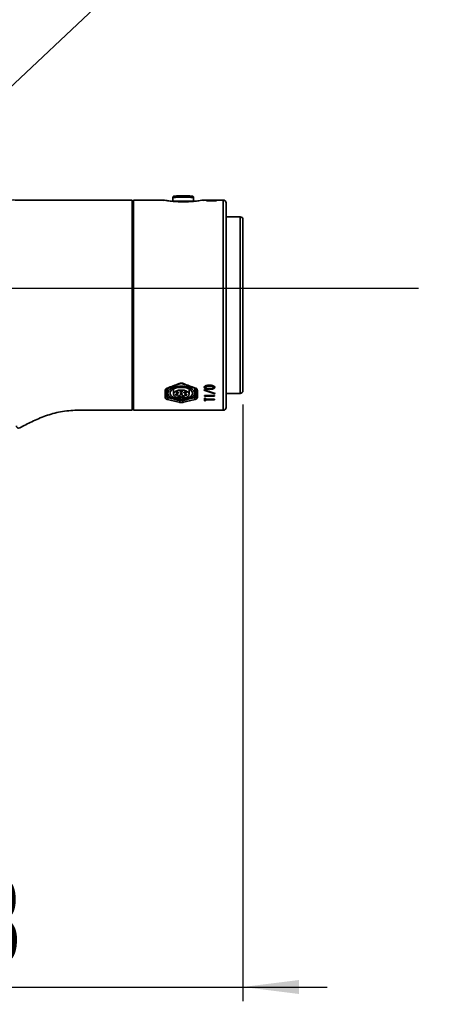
# Model space of a CAD drawing. Header units: millimetres. Extents: x -8 to 661, y 0 to 297.
# Tile 7 of 19: x 209 to 224, y 70 to 105. Entities that reach past the tile are written whole.
import ezdxf

# ---------------------------------------------------------------- set-up
doc = ezdxf.new("R2010")
doc.units = ezdxf.units.MM
doc.layers.add('细线层', color=4, linetype='Continuous')
doc.styles.add('SLDTEXTSTYLE4', font='TXT', dxfattribs={"width": 0.605})
doc.dimstyles.new('SLDDIMSTYLE0', dxfattribs={"dimtxt": 3, "dimasz": 2, "dimexe": 0, "dimexo": 0.0625, "dimgap": 0.75, "dimtad": 2, "dimdec": 1, "dimlfac": 10, "dimrnd": 1e-09, "dimzin": 12, "dimdsep": 46, "dimtxsty": 'SLDTEXTSTYLE4', "dimsah": 1, "dimcen": 0.09, "dimadec": 0, "dimazin": 3, "dimtfac": 1, "dimtmove": 0, "dimatfit": 0, "dimfxl": 0, "dimfrac": 2, "dimtolj": 1, "dimtzin": 12, "dimarcsym": 0})
doc.dimstyles.new('SLDDIMSTYLE5', dxfattribs={"dimtxt": 0.18, "dimasz": 2, "dimexe": 0, "dimexo": 0.0625, "dimgap": 0, "dimtad": 0, "dimtih": 1, "dimtoh": 1, "dimdec": 0, "dimrnd": 1e-09, "dimzin": 0, "dimdsep": 46, "dimtxsty": 'Standard', "dimsah": 1, "dimcen": 0.09, "dimadec": 0, "dimazin": 0, "dimtfac": 2, "dimtdec": 0, "dimtofl": 0, "dimtmove": 0, "dimatfit": 3, "dimfxl": 0, "dimfrac": 2, "dimtolj": 1, "dimtzin": 0, "dimarcsym": 0})
doc.dimstyles.new('SLDDIMSTYLE7', dxfattribs={"dimtxt": 3, "dimasz": 2, "dimexe": 0, "dimexo": 0.0625, "dimgap": 0.75, "dimtad": 0, "dimtih": 1, "dimtoh": 1, "dimdec": 1, "dimlfac": 10, "dimrnd": 1e-09, "dimzin": 12, "dimdsep": 46, "dimtxsty": 'SLDTEXTSTYLE4', "dimsah": 1, "dimcen": 0, "dimadec": 0, "dimazin": 3, "dimtfac": 1, "dimtofl": 0, "dimtmove": 0, "dimatfit": 3, "dimfxl": 0, "dimfrac": 2, "dimtolj": 1, "dimtzin": 12, "dimarcsym": 0})

# ---------------------------------------------------------------- blocks, each defined once
blk = doc.blocks.new('_D_7')
at = {"layer": '细线层'}
for p, q in [((200.534, 96.593), (200.534, 70.163)), ((216.464, 91.438), (216.464, 70.163)), ((200.534, 70.663), (197.534, 70.663)), ((200.534, 70.663), (216.464, 70.663)), ((216.464, 70.663), (219.464, 70.663))]:
    blk.add_line(p, q, dxfattribs=at)
for points in [[(200.534, 70.663), (198.534, 70.913), (198.534, 70.413)], [(216.464, 70.663), (218.464, 70.413), (218.464, 70.913)]]:
    blk.add_solid(points, dxfattribs=at)
at = {"layer": '细线层', "insert": (202.441, 74.53), "char_height": 3, "attachment_point": 1, "style": 'SLDTEXTSTYLE4'}
blk.add_mtext('159.3', dxfattribs=at)
blk = doc.blocks.new('_D_9')
at = {"layer": '细线层'}
for p, q in [((158.484, 95.588), (170.596, 82.341)), ((170.596, 82.341), (197.991, 52.377)), ((197.991, 52.377), (215.616, 52.377))]:
    blk.add_line(p, q, dxfattribs=at)
blk.add_solid([(170.596, 82.341), (169.431, 83.985), (169.062, 83.648)], dxfattribs=at)
at = {"layer": '细线层', "char_height": 3, "attachment_point": 1, "style": 'SLDTEXTSTYLE4'}
for s, insert in [('S', (199.578, 56.244)), ('R179.5', (202.328, 56.244))]:
    blk.add_mtext(s, dxfattribs=dict(at, insert=insert))

msp = doc.modelspace()

# ---------------------------------------------------------------- linework, layer by layer
at = {"color": 7, "linetype": 'Continuous', "lineweight": 35}
for p, q in [((212.514, 91.238), (212.514, 98.738)), ((213.593, 98.738), (212.564, 98.738)), ((212.564, 98.738), (212.564, 91.238)), ((213.964, 98.828), (213.964, 98.695)), ((214.704, 98.695), (214.704, 98.828)), ((215.177, 98.738), (215.071, 98.738)), ((215.16, 98.734), (215.16, 98.738)), ((215.524, 98.734), (215.16, 98.734)), ((215.16, 98.732), (215.2, 98.732)), ((215.16, 98.712), (215.16, 98.732)), ((215.524, 98.712), (215.16, 98.712)), ((215.2, 98.736), (215.2, 98.737)), ((215.2, 98.736), (215.326, 98.736)), ((215.2, 98.734), (215.2, 98.736)), ((215.2, 98.717), (215.2, 98.732)), ((215.2, 98.717), (215.319, 98.717)), ((215.2, 98.717), (215.2, 98.712)), ((215.319, 98.729), (215.36, 98.729)), ((215.319, 98.717), (215.319, 98.729)), ((215.319, 98.717), (215.319, 98.712)), ((215.326, 98.736), (215.326, 98.738)), ((215.326, 98.734), (215.326, 98.736)), ((215.413, 98.738), (215.348, 98.738)), ((215.36, 98.738), (215.462, 98.738)), ((215.36, 98.717), (215.36, 98.729)), ((215.36, 98.717), (215.524, 98.717)), ((215.36, 98.717), (215.36, 98.712)), ((215.366, 98.736), (215.366, 98.738)), ((215.524, 98.738), (215.366, 98.738)), ((215.366, 98.736), (215.524, 98.736)), ((215.366, 98.736), (215.366, 98.734)), ((215.764, 98.738), (215.517, 98.738)), ((215.524, 98.734), (215.524, 98.736)), ((215.524, 98.712), (215.524, 98.717)), ((215.864, 98.638), (215.864, 91.338)), ((216.364, 98.138), (215.864, 98.138)), ((216.464, 98.038), (216.464, 91.938)), ((212.564, 97.788), (212.514, 97.788)), ((212.514, 92.188), (212.564, 92.188)), ((215.126, 92.088), (215.126, 92.057)), ((215.313, 92.127), (215.271, 92.129)), ((215.271, 92.129), (215.271, 92.098)), ((215.417, 92.088), (215.417, 92.057)), ((213.689, 91.686), (213.689, 91.95)), ((213.739, 91.991), (213.739, 91.73)), ((213.785, 92.024), (213.785, 91.845)), ((213.984, 91.997), (213.984, 91.811)), ((214.224, 91.689), (214.224, 91.664)), ((214.304, 91.664), (214.304, 91.689)), ((214.544, 91.811), (214.544, 91.997)), ((214.743, 91.845), (214.743, 92.024)), ((214.789, 91.73), (214.789, 91.991)), ((214.839, 91.95), (214.839, 91.686)), ((215.064, 91.952), (215.077, 91.965)), ((215.466, 91.826), (215.064, 91.952)), ((215.077, 91.965), (215.479, 91.837)), ((215.09, 91.761), (215.454, 91.761)), ((215.09, 91.736), (215.09, 91.761)), ((215.454, 91.736), (215.09, 91.736)), ((215.271, 91.984), (215.271, 92.016)), ((215.454, 91.736), (215.454, 91.761)), ((215.466, 91.826), (215.466, 91.841)), ((215.479, 91.837), (215.466, 91.826)), ((215.864, 91.838), (216.364, 91.838)), ((215.09, 91.67), (215.13, 91.67)), ((215.09, 91.573), (215.09, 91.67)), ((215.13, 91.61), (215.09, 91.61)), ((215.13, 91.573), (215.09, 91.573)), ((215.13, 91.631), (215.13, 91.67)), ((215.13, 91.631), (215.454, 91.631)), ((215.13, 91.609), (215.13, 91.631)), ((215.13, 91.573), (215.13, 91.609)), ((215.454, 91.609), (215.13, 91.609)), ((215.454, 91.609), (215.454, 91.631)), ((212.564, 91.238), (215.764, 91.238))]:
    msp.add_line(p, q, dxfattribs=at)
at = {"color": 8, "linetype": 'Continuous', "lineweight": 35}
for p, q in [((215.764, 91.238), (215.764, 98.738)), ((216.364, 91.838), (216.364, 98.138)), ((213.789, 91.812), (213.789, 91.693)), ((214.739, 91.693), (214.739, 91.812)), ((214.214, 91.591), (214.214, 91.592)), ((214.314, 91.592), (214.314, 91.591))]:
    msp.add_line(p, q, dxfattribs=at)
at = {"color": 7, "linetype": 'Continuous', "lineweight": 35, "flags": 128}
for points in [[(214.264, 91.591), (214.393, 91.6), (214.513, 91.628), (214.614, 91.672), (214.689, 91.728), (214.733, 91.793), (214.742, 91.863), (214.715, 91.93), (214.655, 91.992), (214.566, 92.043), (214.455, 92.079), (214.329, 92.097), (214.199, 92.097), (214.073, 92.079), (213.962, 92.043), (213.873, 91.992), (213.813, 91.93), (213.786, 91.863), (213.795, 91.793), (213.839, 91.728), (213.914, 91.672), (214.015, 91.628), (214.135, 91.6), (214.264, 91.591)], [(214.264, 91.633), (214.382, 91.642), (214.489, 91.67), (214.577, 91.713), (214.636, 91.768), (214.663, 91.829), (214.654, 91.893), (214.611, 91.951), (214.536, 92.001), (214.438, 92.037), (214.324, 92.055), (214.205, 92.055), (214.091, 92.037), (213.992, 92.001), (213.918, 91.951), (213.874, 91.893), (213.865, 91.829), (213.892, 91.768), (213.951, 91.713), (214.039, 91.67), (214.146, 91.642), (214.264, 91.633)], [(214.304, 91.664), (214.403, 91.682), (214.482, 91.718), (214.531, 91.767), (214.543, 91.822), (214.517, 91.876), (214.455, 91.92), (214.367, 91.95), (214.264, 91.96), (214.162, 91.95), (214.073, 91.92), (214.012, 91.876), (213.985, 91.822), (213.997, 91.767), (214.046, 91.718), (214.125, 91.682), (214.224, 91.664)], [(214.137, 91.796), (214.131, 91.804), (214.12, 91.809), (214.105, 91.812), (214.09, 91.812), (214.075, 91.809), (214.065, 91.803), (214.059, 91.795), (214.059, 91.787), (214.066, 91.779), (214.077, 91.773), (214.092, 91.77), (214.107, 91.771), (214.122, 91.774), (214.132, 91.78), (214.138, 91.788), (214.137, 91.796)], [(214.163, 91.854), (214.17, 91.862), (214.171, 91.87), (214.166, 91.878), (214.156, 91.884), (214.142, 91.888), (214.127, 91.889), (214.112, 91.886), (214.1, 91.881), (214.093, 91.874), (214.091, 91.865), (214.096, 91.857), (214.106, 91.851), (214.12, 91.847), (214.136, 91.847), (214.151, 91.849), (214.163, 91.854)], [(214.208, 91.749), (214.193, 91.751), (214.177, 91.75), (214.164, 91.746), (214.154, 91.739), (214.15, 91.731), (214.153, 91.723), (214.161, 91.716), (214.173, 91.711), (214.188, 91.709), (214.204, 91.71), (214.217, 91.714), (214.226, 91.721), (214.23, 91.729), (214.228, 91.737), (214.22, 91.744), (214.208, 91.749)], [(214.264, 91.88), (214.279, 91.882), (214.292, 91.887), (214.301, 91.894), (214.304, 91.902), (214.301, 91.91), (214.292, 91.917), (214.279, 91.921), (214.264, 91.923), (214.249, 91.921), (214.236, 91.917), (214.227, 91.91), (214.224, 91.902), (214.227, 91.894), (214.236, 91.887), (214.249, 91.882), (214.264, 91.88)], [(214.264, 91.79), (214.279, 91.792), (214.292, 91.796), (214.301, 91.803), (214.304, 91.811), (214.301, 91.819), (214.292, 91.826), (214.279, 91.831), (214.264, 91.833), (214.249, 91.831), (214.236, 91.826), (214.227, 91.819), (214.224, 91.811), (214.227, 91.803), (214.236, 91.796), (214.249, 91.792), (214.264, 91.79)], [(214.304, 91.689), (214.301, 91.697), (214.292, 91.704), (214.279, 91.709), (214.264, 91.71), (214.249, 91.709), (214.236, 91.704), (214.227, 91.697), (214.224, 91.689)], [(214.321, 91.749), (214.308, 91.744), (214.3, 91.737), (214.298, 91.729), (214.302, 91.721), (214.311, 91.714), (214.325, 91.71), (214.34, 91.709), (214.355, 91.711), (214.368, 91.716), (214.376, 91.723), (214.378, 91.731), (214.374, 91.739), (214.365, 91.746), (214.351, 91.75), (214.336, 91.751), (214.321, 91.749)], [(214.366, 91.854), (214.378, 91.849), (214.393, 91.847), (214.408, 91.847), (214.422, 91.851), (214.432, 91.857), (214.437, 91.865), (214.435, 91.874), (214.428, 91.881), (214.416, 91.886), (214.402, 91.889), (214.386, 91.888), (214.372, 91.884), (214.362, 91.878), (214.357, 91.87), (214.359, 91.862), (214.366, 91.854)], [(214.391, 91.796), (214.39, 91.788), (214.396, 91.78), (214.407, 91.774), (214.421, 91.771), (214.437, 91.77), (214.451, 91.773), (214.463, 91.779), (214.469, 91.787), (214.469, 91.795), (214.464, 91.803), (214.453, 91.809), (214.439, 91.812), (214.423, 91.812), (214.409, 91.809), (214.397, 91.804), (214.391, 91.796)]]:
    msp.add_lwpolyline(points, dxfattribs=at)
at = {"color": 8, "linetype": 'Continuous', "lineweight": 35, "flags": 128}
for points in [[(214.189, 92.191), (214.195, 92.185), (214.2, 92.182), (214.204, 92.181), (214.208, 92.181)], [(214.339, 92.191), (214.334, 92.185), (214.329, 92.182), (214.324, 92.181), (214.321, 92.181)]]:
    msp.add_lwpolyline(points, dxfattribs=at)
at = {"color": 8, "linetype": 'Continuous', "lineweight": 35}
for centre, radius, start, end in [((214.334, 92.057), 6.78, 86.8718, 93.1282), ((213.778, 92.039), 0.0169, 212.4598, 278.6119), ((214.75, 92.039), 0.0169, 261.3881, 327.5402)]:
    msp.add_arc(centre, radius, start, end, dxfattribs=at)
at = {"color": 7, "linetype": 'Continuous', "lineweight": 35}
for centre, radius, start, end in [((214.334, 92.857), 6.03, 86.9626, 93.0379), ((215.764, 98.638), 0.1, 0, 90), ((214.334, 75.66), 23.038, 88.9986, 90.9893), ((216.364, 98.038), 0.1, 0, 90), ((213.693, 91.996), 0.046, 264.6444, 353.3749), ((213.692, 91.733), 0.0473, 266.5998, 356.1294), ((213.7, 91.688), 0.0889, 315.7699, 3.774), ((214.828, 91.688), 0.0889, 176.226, 224.2301), ((214.835, 91.996), 0.046, 186.6251, 275.3556), ((214.836, 91.733), 0.0473, 183.8706, 273.4002), ((216.364, 91.938), 0.1, 270, 0), ((214.132, 91.582), 0.083, 313.823, 6.464), ((214.397, 91.582), 0.083, 173.536, 226.177), ((215.764, 91.338), 0.1, 270, 0), ((208.464, 90.682), 0.08, 180, 302.1716)]:
    msp.add_arc(centre, radius, start, end, dxfattribs=at)
for centre, major_axis, start_param, end_param in [((213.114, 94.988), (6.312, 2.512), 4.640219, 4.707159), ((215.414, 94.988), (6.312, -2.512), 4.717619, 4.784559), ((213.114, 94.988), (6.312, -2.512), 4.987761, 5.0547), ((215.414, 94.988), (6.312, 2.512), 4.370078, 4.437017)]:
    msp.add_ellipse(centre, major_axis=major_axis, ratio=0.441166, start_param=start_param, end_param=end_param, dxfattribs=at)
at = {"color": 8, "linetype": 'Continuous', "lineweight": 35}
for centre, major_axis, start_param, end_param in [((213.139, 95.011), (6.318, -2.464), 4.982782, 5.008002), ((215.389, 95.011), (6.318, 2.464), 4.416776, 4.441996)]:
    msp.add_ellipse(centre, major_axis=major_axis, ratio=0.436857, start_param=start_param, end_param=end_param, dxfattribs=at)
at = {"color": 7, "linetype": 'Continuous', "lineweight": 35}
for points, knots in [([(212.514, 98.738), (212.189, 98.738), (211.569, 98.738), (210.681, 98.738), (209.872, 98.738), (209.128, 98.739), (208.446, 98.735), (207.871, 98.745), (207.407, 98.653), (207.051, 98.527), (206.745, 98.371), (206.464, 98.184), (206.217, 97.971), (206.004, 97.738), (205.798, 97.459), (205.605, 97.106), (205.478, 96.74), (205.417, 96.437), (205.389, 96.215), (205.388, 96.003), (205.363, 95.805), (205.275, 95.671), (205.176, 95.582), (205.065, 95.519), (204.943, 95.491), (204.842, 95.494), (204.756, 95.492), (204.66, 95.504), (204.554, 95.544), (204.461, 95.606), (204.388, 95.682), (204.338, 95.763), (204.298, 95.858), (204.281, 95.997), (204.286, 96.193), (204.284, 96.453), (204.284, 96.647), (204.284, 96.754)], [0, 0, 0, 0, 0.087837, 0.16707, 0.239469, 0.306236, 0.367716, 0.423525, 0.460802, 0.494604, 0.525271, 0.552991, 0.585535, 0.613101, 0.637987, 0.678963, 0.721093, 0.741839, 0.762161, 0.781496, 0.799029, 0.81496, 0.823442, 0.834767, 0.849078, 0.856498, 0.862051, 0.872225, 0.882314, 0.892489, 0.902186, 0.910471, 0.91798, 0.929822, 0.947784, 0.971009, 1, 1, 1, 1]), ([(213.595, 98.735), (213.592, 98.735), (213.586, 98.735), (213.617, 98.727), (213.631, 98.724)], [0, 0, 0, 0, 0.5533555, 1, 1, 1, 1]), ([(214.334, 98.674), (214.314, 98.674), (214.211, 98.675), (214.029, 98.684), (213.847, 98.703), (213.778, 98.713), (213.755, 98.716)], [0, 0, 0, 0, 0.091141, 0.456989, 0.826016, 1, 1, 1, 1]), ([(213.995, 98.874), (213.994, 98.873), (213.989, 98.871), (213.979, 98.865), (213.97, 98.852), (213.964, 98.839), (213.965, 98.83), (213.965, 98.828)], [0, 0, 0, 0, 0.088103, 0.315709, 0.579098, 0.872994, 1, 1, 1, 1]), ([(215.071, 98.736), (215.067, 98.736), (215.054, 98.737), (214.944, 98.719), (214.762, 98.696), (214.546, 98.677), (214.398, 98.675), (214.334, 98.674)], [0, 0, 0, 0, 0.146516, 0.371581, 0.59945, 0.828781, 1, 1, 1, 1]), ([(214.704, 98.827), (214.704, 98.828), (214.705, 98.835), (214.701, 98.847), (214.693, 98.86), (214.684, 98.868), (214.676, 98.873), (214.672, 98.874), (214.671, 98.875)], [0, 0, 0, 0, 0.052911, 0.336169, 0.561248, 0.752251, 0.915366, 1, 1, 1, 1]), ([(215.034, 98.723), (215.035, 98.723), (215.078, 98.732), (215.081, 98.735), (215.084, 98.737)], [0, 0, 0, 0, 0.016523, 1, 1, 1, 1]), ([(215.16, 98.738), (215.161, 98.738), (215.162, 98.738), (215.172, 98.738), (215.184, 98.738), (215.195, 98.738), (215.2, 98.738)], [0, 0, 0, 0, 0.401235, 0.608814, 0.803056, 1, 1, 1, 1]), ([(215.264, 98.738), (215.254, 98.738), (215.24, 98.738), (215.223, 98.738), (215.213, 98.738), (215.206, 98.738), (215.201, 98.738), (215.2, 98.738), (215.2, 98.737)], [0, 0, 0, 0, 0.249194, 0.374244, 0.499233, 0.625712, 0.74963, 1, 1, 1, 1]), ([(215.326, 98.738), (215.325, 98.738), (215.325, 98.738), (215.321, 98.738), (215.314, 98.738), (215.301, 98.738), (215.285, 98.738), (215.272, 98.738), (215.264, 98.738)], [0, 0, 0, 0, 0.125382, 0.250635, 0.500105, 0.619917, 0.750073, 1, 1, 1, 1]), ([(215.325, 98.738), (215.333, 98.738), (215.349, 98.738), (215.356, 98.738), (215.36, 98.738)], [0, 0, 0, 0, 0.4996592, 1, 1, 1, 1]), ([(213.689, 91.95), (213.691, 91.961), (213.694, 91.981), (213.72, 92.01), (213.749, 92.023), (213.764, 92.03)], [0, 0, 0, 0, 0.3242543, 0.6476025, 1, 1, 1, 1]), ([(213.781, 92.022), (213.817, 92.035), (213.959, 92.086), (214.101, 92.14), (214.207, 92.181)], [0, 0, 0, 0, 0.250613, 1, 1, 1, 1]), ([(214.189, 92.191), (214.204, 92.195), (214.235, 92.205), (214.286, 92.205), (214.321, 92.198), (214.337, 92.191), (214.339, 92.191)], [0, 0, 0, 0, 0.318535, 0.636604, 0.953607, 1, 1, 1, 1]), ([(214.208, 92.181), (214.211, 92.182), (214.223, 92.188), (214.251, 92.192), (214.289, 92.191), (214.31, 92.185), (214.321, 92.181)], [0, 0, 0, 0, 0.092872, 0.392493, 0.696753, 1, 1, 1, 1]), ([(214.321, 92.181), (214.356, 92.168), (214.498, 92.112), (214.641, 92.061), (214.747, 92.022)], [0, 0, 0, 0, 0.249346, 1, 1, 1, 1]), ([(214.764, 92.03), (214.778, 92.024), (214.805, 92.011), (214.833, 91.983), (214.837, 91.962), (214.839, 91.95)], [0, 0, 0, 0, 0.3212152, 0.643777, 1, 1, 1, 1]), ([(215.085, 92.057), (215.086, 92.063), (215.087, 92.076), (215.1, 92.094), (215.121, 92.109), (215.157, 92.123), (215.209, 92.13), (215.25, 92.131), (215.271, 92.131)], [0, 0, 0, 0, 0.12499, 0.249792, 0.374644, 0.49958, 0.749481, 1, 1, 1, 1]), ([(215.156, 92.027), (215.154, 92.027), (215.141, 92.029), (215.121, 92.037), (215.1, 92.051), (215.087, 92.069), (215.086, 92.082), (215.085, 92.088)], [0, 0, 0, 0, 0.061921, 0.29747, 0.532229, 0.766116, 1, 1, 1, 1]), ([(215.271, 91.984), (215.25, 91.984), (215.208, 91.985), (215.157, 91.992), (215.121, 92.005), (215.1, 92.02), (215.087, 92.037), (215.086, 92.05), (215.085, 92.057)], [0, 0, 0, 0, 0.250533, 0.50034, 0.625288, 0.750192, 0.874998, 1, 1, 1, 1]), ([(215.271, 92.129), (215.241, 92.129), (215.204, 92.129), (215.161, 92.121), (215.143, 92.113), (215.131, 92.104), (215.126, 92.095), (215.126, 92.09), (215.126, 92.088)], [0, 0, 0, 0, 0.501658, 0.627017, 0.75175, 0.875843, 0.937953, 1, 1, 1, 1]), ([(215.271, 92.098), (215.241, 92.098), (215.204, 92.098), (215.161, 92.09), (215.143, 92.082), (215.131, 92.072), (215.126, 92.064), (215.126, 92.059), (215.126, 92.057)], [0, 0, 0, 0, 0.500335, 0.625487, 0.750311, 0.874919, 0.937456, 1, 1, 1, 1]), ([(215.126, 92.057), (215.126, 92.056), (215.126, 92.053), (215.127, 92.049), (215.131, 92.041), (215.143, 92.032), (215.161, 92.024), (215.204, 92.015), (215.241, 92.015), (215.271, 92.015)], [0, 0, 0, 0, 0.031328, 0.062639, 0.12518, 0.249839, 0.374687, 0.499789, 1, 1, 1, 1]), ([(215.271, 92.131), (215.313, 92.13), (215.366, 92.13), (215.421, 92.109), (215.442, 92.095), (215.456, 92.076), (215.457, 92.063), (215.458, 92.057)], [0, 0, 0, 0, 0.499247, 0.624911, 0.750602, 0.874, 1, 1, 1, 1]), ([(215.417, 92.057), (215.417, 92.058), (215.417, 92.06), (215.416, 92.065), (215.412, 92.073), (215.399, 92.082), (215.381, 92.09), (215.338, 92.098), (215.3, 92.098), (215.271, 92.098)], [0, 0, 0, 0, 0.031328, 0.062634, 0.125157, 0.249775, 0.374642, 0.499762, 1, 1, 1, 1]), ([(215.458, 92.057), (215.457, 92.05), (215.456, 92.037), (215.442, 92.019), (215.421, 92.005), (215.385, 91.992), (215.333, 91.985), (215.291, 91.984), (215.271, 91.984)], [0, 0, 0, 0, 0.125008, 0.249786, 0.374699, 0.499673, 0.749493, 1, 1, 1, 1]), ([(215.271, 92.015), (215.301, 92.015), (215.338, 92.015), (215.381, 92.024), (215.4, 92.032), (215.412, 92.041), (215.417, 92.05), (215.417, 92.054), (215.417, 92.057)], [0, 0, 0, 0, 0.500191, 0.62531, 0.750199, 0.874912, 0.937439, 1, 1, 1, 1]), ([(215.417, 92.088), (215.417, 92.089), (215.417, 92.091), (215.416, 92.096), (215.412, 92.104), (215.399, 92.113), (215.387, 92.119), (215.38, 92.12), (215.379, 92.12)], [0, 0, 0, 0, 0.08204, 0.164072, 0.328019, 0.655759, 0.985253, 1, 1, 1, 1]), ([(215.458, 92.088), (215.457, 92.082), (215.456, 92.069), (215.442, 92.051), (215.421, 92.037), (215.401, 92.029), (215.389, 92.027), (215.386, 92.027)], [0, 0, 0, 0, 0.234922, 0.469803, 0.705652, 0.94229, 1, 1, 1, 1]), ([(213.764, 91.626), (213.75, 91.63), (213.723, 91.639), (213.695, 91.66), (213.691, 91.677), (213.689, 91.686)], [0, 0, 0, 0, 0.321191, 0.643777, 1, 1, 1, 1]), ([(213.739, 91.991), (213.739, 91.991), (213.739, 91.991), (213.74, 91.997), (213.755, 92.011), (213.772, 92.018), (213.781, 92.022)], [0, 0, 0, 0, 0.095205, 0.440904, 0.71525, 1, 1, 1, 1]), ([(213.739, 91.73), (213.741, 91.725), (213.743, 91.714), (213.762, 91.701), (213.78, 91.696), (213.789, 91.693)], [0, 0, 0, 0, 0.355106, 0.677697, 1, 1, 1, 1]), ([(214.739, 91.693), (214.749, 91.696), (214.768, 91.702), (214.786, 91.715), (214.788, 91.725), (214.789, 91.73)], [0, 0, 0, 0, 0.353533, 0.676806, 1, 1, 1, 1]), ([(214.747, 92.022), (214.75, 92.021), (214.763, 92.017), (214.779, 92.006), (214.789, 91.994), (214.789, 91.992), (214.789, 91.991), (214.789, 91.99)], [0, 0, 0, 0, 0.0863298, 0.3642581, 0.6357588, 0.9152824, 1, 1, 1, 1]), ([(214.839, 91.686), (214.837, 91.678), (214.834, 91.662), (214.808, 91.64), (214.779, 91.631), (214.764, 91.626)], [0, 0, 0, 0, 0.324255, 0.647604, 1, 1, 1, 1]), ([(214.339, 91.522), (214.324, 91.519), (214.294, 91.514), (214.242, 91.514), (214.208, 91.518), (214.191, 91.522), (214.189, 91.522)], [0, 0, 0, 0, 0.318536, 0.636568, 0.95361, 1, 1, 1, 1]), ([(214.214, 91.591), (214.216, 91.591), (214.227, 91.589), (214.25, 91.587), (214.284, 91.587), (214.304, 91.59), (214.314, 91.591)], [0, 0, 0, 0, 0.04645, 0.363451, 0.681414, 1, 1, 1, 1]), ([(208.506, 90.613), (208.647, 90.686), (208.946, 90.843), (209.428, 91.046), (209.968, 91.206), (210.56, 91.247), (211.183, 91.236), (211.839, 91.239), (212.286, 91.239), (212.514, 91.238)], [0, 0, 0, 0, 0.115549, 0.245292, 0.380108, 0.52283, 0.67491, 0.833978, 1, 1, 1, 1])]:
    msp.add_open_spline(points, degree=3, knots=knots, dxfattribs=at)
at = {"color": 8, "linetype": 'Continuous', "lineweight": 35}
msp.add_open_spline([(213.755, 98.716), (213.726, 98.72), (213.643, 98.731), (213.589, 98.74), (213.593, 98.738), (213.593, 98.737)], degree=3, knots=[0, 0, 0, 0, 0.315212, 0.90385, 1, 1, 1, 1], dxfattribs=at)
at = {"layer": '细线层'}
msp.add_line((158.484, 95.588), (222.725, 95.588), dxfattribs=at)

# ---------------------------------------------------------------- dimensions: what is measured, and where the dimension line sits
dim = msp.add_linear_dim(base=(216.464, 70.663), p1=(200.534, 97.093), p2=(216.464, 91.938), angle=0, dimstyle='SLDDIMSTYLE0', dxfattribs=at)
dim.commit()
dim.dimension.update_dxf_attribs({"geometry": '_D_7', "text_midpoint": (207.597, 70.663), "dimtype": 160})
dim = msp.add_radius_dim(center=(158.484, 95.588), mpoint=(170.596, 82.341), text='S<>', dimstyle='SLDDIMSTYLE7', dxfattribs=at)
dim.commit()
dim.dimension.update_dxf_attribs({"geometry": '_D_9', "text_midpoint": (207.597, 54.679), "dimtype": 164})

# ---------------------------------------------------------------- leaders
for points in [[(189.009, 103.361), (216.061, 130.391)], [(200.534, 95.588), (223.929, 117.574)]]:
    msp.add_leader(points, dimstyle='SLDDIMSTYLE5', dxfattribs=at)

doc.saveas('drawing.dxf')
